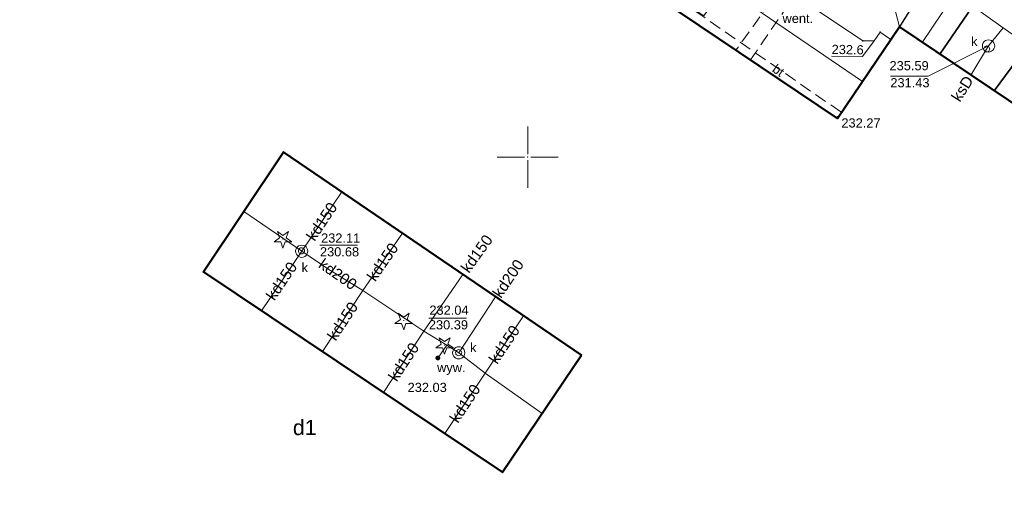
# Model space of a CAD drawing. Header units: metres. Extents: x 6603648 to 6604252, y 5739748 to 5740166.
# Tile 65 of 114: x 6603808 to 6603889, y 5739972 to 5740011. Entities that reach past the tile are written whole.
import ezdxf
from ezdxf.enums import TextEntityAlignment as Align

# ---------------------------------------------------------------- set-up
doc = ezdxf.new("R2010")
doc.units = ezdxf.units.M
doc.header["$PDSIZE"] = 0.75
doc.linetypes.add('ARK_LIN', pattern=[50, 50, 0])
doc.linetypes.add('PRZER2-1', pattern=[1.5, 1, -0.5])
doc.layers.get('0').update_dxf_attribs({"linetype": 'CONTINUOUS'})
for name, color, linetype, lineweight, true_color in [('GESBZO', 7, 'CONTINUOUS', 50, 0x0a0909), ('GESBZO_O', 7, 'CONTINUOUS', 50, 0x0a0909), ('GSLKRW', 7, 'CONTINUOUS', 25, 0x0a0909), ('GSLTTR', 7, 'CONTINUOUS', 35, 0x0a0909), ('GSPPRB', 7, 'CONTINUOUS', 18, 0x0a0909), ('GSPRDI', 7, 'CONTINUOUS', 18, 0x008000), ('GSPWPS', 7, 'CONTINUOUS', 13, 0x0a0909), ('GSPWPS_O', 7, 'CONTINUOUS', 13, 0x0a0909), ('GSSINN', 7, 'CONTINUOUS', 18, 0x0a0909), ('GSSINN_O', 7, 'CONTINUOUS', 18, 0x0a0909), ('GSSZSU', 7, 'CONTINUOUS', 18, 0x0a0909), ('GULENN', 1, 'CONTINUOUS', 18, 0xff0000), ('GULKDP', 7, 'CONTINUOUS', 18, 0x803300), ('GULKDP_O', 7, 'CONTINUOUS', 18, 0x803300), ('GULKSP', 7, 'CONTINUOUS', 18, 0x803300), ('GULKSP_O', 7, 'CONTINUOUS', 18, 0x803300), ('GULWOP', 5, 'CONTINUOUS', 18, 0x0000ff), ('GUPKSD', 7, 'CONTINUOUS', 18, 0x803300), ('GUPKWZ', 7, 'CONTINUOUS', 18, 0x0a0909), ('GUPKWZ_O', 7, 'CONTINUOUS', 18, 0x0a0909), ('GUSIBP', 7, 'CONTINUOUS', 18, 0x0a0909)]:
    doc.layers.add(name, color=color, linetype=linetype, lineweight=lineweight, true_color=true_color)
for name, color, linetype, true_color in [('GUPESH', 1, 'CONTINUOUS', 0xff0000), ('GUPESH_O', 1, 'CONTINUOUS', 0xff0000), ('GUPKSH', 7, 'CONTINUOUS', 0x803300), ('GUPKSH_O', 7, 'CONTINUOUS', 0x803300), ('GUPKWY', 7, 'CONTINUOUS', 0x0a0909), ('GUPKWY_O', 7, 'CONTINUOUS', 0x0a0909)]:
    doc.layers.add(name, color=color, linetype=linetype, true_color=true_color)
doc.layers.add('PKT_ARK', color=7, linetype='ARK_LIN', lineweight=18)
doc.styles.add('Arial', font='arial.ttf')

# ---------------------------------------------------------------- blocks, each defined once
blk = doc.blocks.new('GSPPRB0')
at = {"color": 0, "lineweight": 18}
blk.add_lwpolyline([(-0.007955, 0.0225), (0.007955, 0.0225), (0.0225, 0.007955), (0.0225, -0.007955), (0.007955, -0.0225), (-0.007955, -0.0225), (-0.0225, -0.007955), (-0.0225, 0.007955)], close=True, dxfattribs=at)
blk = doc.blocks.new('GUPESH1')
blk.add_hatch(color=0).paths.add_polyline_path([(0, 0.045), (-0.011647, 0.043467), (-0.0225, 0.038971), (-0.03182, 0.03182), (-0.038971, 0.0225), (-0.043467, 0.011647), (-0.045, 0), (-0.043467, -0.011647), (-0.038971, -0.0225), (-0.03182, -0.03182), (-0.0225, -0.038971), (-0.011647, -0.043467), (0, -0.045), (0.011647, -0.043467), (0.0225, -0.038971), (0.03182, -0.03182), (0.038971, -0.0225), (0.043467, -0.011647), (0.045, 0), (0.043467, 0.011647), (0.038971, 0.0225), (0.03182, 0.03182), (0.0225, 0.038971), (0.011647, 0.043467)])
blk = doc.blocks.new('GUPKWY1')
blk.add_hatch(color=0).paths.add_polyline_path([(0, 0.2), (-0.051764, 0.193185), (-0.1, 0.173205), (-0.141421, 0.141421), (-0.173205, 0.1), (-0.193185, 0.051764), (-0.2, 0), (-0.193185, -0.051764), (-0.173205, -0.1), (-0.141421, -0.141421), (-0.1, -0.173205), (-0.051764, -0.193185), (0, -0.2), (0.051764, -0.193185), (0.1, -0.173205), (0.141421, -0.141421), (0.173205, -0.1), (0.193185, -0.051764), (0.2, 0), (0.193185, 0.051764), (0.173205, 0.1), (0.141421, 0.141421), (0.1, 0.173205), (0.051764, 0.193185)])
blk = doc.blocks.new('GUPKWZ1_1')
at = {"color": 0}
blk.add_lwpolyline([(0.25, 0), (0.241481, -0.064705), (0.216506, -0.125), (0.176777, -0.176777), (0.125, -0.216506), (0.064705, -0.241481), (0, -0.25), (-0.064705, -0.241481), (-0.125, -0.216506), (-0.176777, -0.176777), (-0.216506, -0.125), (-0.241481, -0.064705), (-0.25, 0), (-0.241481, 0.064705), (-0.216506, 0.125), (-0.176777, 0.176777), (-0.125, 0.216506), (-0.064705, 0.241481), (0, 0.25), (0.064705, 0.241481), (0.125, 0.216506), (0.176777, 0.176777), (0.216506, 0.125), (0.241481, 0.064705)], close=True, dxfattribs=at)
blk = doc.blocks.new('GUPKSD1_1')
at = {"color": 0}
blk.add_lwpolyline([(0.5, 0), (0.482963, -0.12941), (0.433013, -0.25), (0.353553, -0.353553), (0.25, -0.433013), (0.12941, -0.482963), (0, -0.5), (-0.12941, -0.482963), (-0.25, -0.433013), (-0.353553, -0.353553), (-0.433013, -0.25), (-0.482963, -0.12941), (-0.5, 0), (-0.482963, 0.12941), (-0.433013, 0.25), (-0.353553, 0.353553), (-0.25, 0.433013), (-0.12941, 0.482963), (0, 0.5), (0.12941, 0.482963), (0.25, 0.433013), (0.353553, 0.353553), (0.433013, 0.25), (0.482963, 0.12941)], close=True, dxfattribs=at)
blk = doc.blocks.new('GSPRDI1')
blk.add_hatch(color=0).paths.add_polyline_path([(-0.045, 0), (-0.042798, -0.013906), (-0.036406, -0.02645), (-0.02645, -0.036406), (-0.013906, -0.042798), (0, -0.045), (0.013906, -0.042798), (0.02645, -0.036406), (0.036406, -0.02645), (0.042798, -0.013906), (0.045, 0), (0.042798, 0.013906), (0.036406, 0.02645), (0.02645, 0.036406), (0.013906, 0.042798), (0, 0.045), (-0.013906, 0.042798), (-0.02645, 0.036406), (-0.036406, 0.02645), (-0.042798, 0.013906)])
at = {"color": 0}
blk.add_lwpolyline([(0.088531, -0.272471), (-0.231778, -0.713338), (-0.231778, -0.168396), (-0.750048, 0), (-0.231778, 0.168396), (-0.231778, 0.713338), (0.088531, 0.272471), (0.606801, 0.440867), (0.286493, 0), (0.606801, -0.440867)], close=True, dxfattribs=at)
blk = doc.blocks.new('GSPWPS1')
blk.add_hatch(color=0).paths.add_polyline_path([(0, 0.045), (-0.011647, 0.043467), (-0.0225, 0.038971), (-0.03182, 0.03182), (-0.038971, 0.0225), (-0.043467, 0.011647), (-0.045, 0), (-0.043467, -0.011647), (-0.038971, -0.0225), (-0.03182, -0.03182), (-0.0225, -0.038971), (-0.011647, -0.043467), (0, -0.045), (0.011647, -0.043467), (0.0225, -0.038971), (0.03182, -0.03182), (0.038971, -0.0225), (0.043467, -0.011647), (0.045, 0), (0.043467, 0.011647), (0.038971, 0.0225), (0.03182, 0.03182), (0.0225, 0.038971), (0.011647, 0.043467)])
blk = doc.blocks.new('GUPKSH1')
blk.add_hatch(color=0).paths.add_polyline_path([(0, 0.045), (-0.011647, 0.043467), (-0.0225, 0.038971), (-0.03182, 0.03182), (-0.038971, 0.0225), (-0.043467, 0.011647), (-0.045, 0), (-0.043467, -0.011647), (-0.038971, -0.0225), (-0.03182, -0.03182), (-0.0225, -0.038971), (-0.011647, -0.043467), (0, -0.045), (0.011647, -0.043467), (0.0225, -0.038971), (0.03182, -0.03182), (0.038971, -0.0225), (0.043467, -0.011647), (0.045, 0), (0.043467, 0.011647), (0.038971, 0.0225), (0.03182, 0.03182), (0.0225, 0.038971), (0.011647, 0.043467)])
blk = doc.blocks.new('ASS_SYM', base_point=(826.5, 303.25))
at = {"layer": 'PKT_ARK'}
for p, q in [((826.5, 303.5), (826.5, 305.75)), ((826.25, 303.25), (824, 303.25)), ((826.5, 303), (826.5, 300.75)), ((826.75, 303.25), (829, 303.25))]:
    blk.add_line(p, q, dxfattribs=at)
blk.add_point((826.5, 303.25), dxfattribs=at)
blk.add_point((826.5, 303.25), dxfattribs=at)

msp = doc.modelspace()

# ---------------------------------------------------------------- linework, layer by layer
at = {"layer": 'GESBZO', "color": 18, "linetype": 'Continuous', "lineweight": 50, "true_color": 0x0a0909}
for points in [[(6603844.91, 5740034.49), (6603839.9, 5740027), (6603875.35, 5740003.17), (6603880.41, 5740010.65), (6603920.5, 5739983.7), (6603873.22, 5739913.17), (6603833.08, 5739940.09), (6603838.08, 5739947.56), (6603802.57, 5739971.43), (6603797.54, 5739963.94), (6603767.37, 5739984.2), (6603814.71, 5740054.71)], [(6603854.39, 5739983.79), (6603830.03, 5740000.41), (6603823.48, 5739990.61), (6603847.94, 5739974.23)]]:
    msp.add_lwpolyline(points, close=True, dxfattribs=at)
at = {"layer": 'GSLKRW', "color": 18, "linetype": 'Continuous', "lineweight": 25, "true_color": 0x0a0909}
msp.add_lwpolyline([(6603869.76, 5740025.336), (6603878, 5740019.95), (6603882.879, 5740016.557, -0.160931), (6603883.343, 5740015.857), (6603883.338, 5740015.576), (6603883.245, 5740015.244), (6603880.404, 5740010.642)], format="xyb", dxfattribs=at)
at = {"layer": 'GSLTTR', "color": 18, "linetype": 'Continuous', "lineweight": 35, "true_color": 0x0a0909}
msp.add_lwpolyline([(6603888.161, 5740005.43), (6603893.639, 5740012.832), (6603896.181, 5740016.715, 0.014032), (6603897.747, 5740019.533, 0.02865), (6603899.396, 5740022.984, -0.004064), (6603900.832, 5740027.314, -0.029842), (6603903.503, 5740034.36), (6603904.811, 5740037.379), (6603905.849, 5740039.611), (6603907.483, 5740043.028)], format="xyb", dxfattribs=at)
msp.add_lwpolyline([(6603883.719, 5740008.415), (6603897.477, 5740028.503)], dxfattribs=at)
at = {"layer": 'GSSINN', "color": 18, "linetype": 'PRZER2-1', "lineweight": 18, "true_color": 0x0a0909}
msp.add_lwpolyline([(6603875.674, 5740003.652), (6603875.348, 5740003.172), (6603860.269, 5740013.309), (6603862.372, 5740016.438), (6603863.34, 5740015.796), (6603865.338, 5740014.415), (6603863.687, 5740011.952)], close=True, dxfattribs=at)
at = {"layer": 'GSSZSU', "color": 18, "linetype": 'Continuous', "lineweight": 18, "true_color": 0x0a0909}
msp.add_lwpolyline([(6603869.76, 5740025.336), (6603878, 5740019.95), (6603880.404, 5740010.642), (6603877.394, 5740006.195), (6603865.338, 5740014.415), (6603863.34, 5740015.796)], close=True, dxfattribs=at)
at = {"layer": 'GULENN', "color": 1, "linetype": 'Continuous', "lineweight": 18, "true_color": 0xff0000}
msp.add_lwpolyline([(6603879.707, 5740009.612), (6603878.835, 5740010.225), (6603878.339, 5740009.505), (6603877.409, 5740009.506), (6603867.574, 5740016.111), (6603864.405, 5740011.556), (6603860.727, 5740013.991)], dxfattribs=at)
at = {"layer": 'GULKDP', "color": 36, "linetype": 'Continuous', "lineweight": 18, "true_color": 0x803300}
for points in [[(6603834.785, 5739997.162), (6603831.516, 5739992.302)], [(6603851.183, 5739979.037), (6603846.517, 5739982.332), (6603844.361, 5739983.994), (6603843.39, 5739984.61), (6603841.507, 5739985.762), (6603836.509, 5739989.083), (6603833.653, 5739990.876), (6603831.516, 5739992.302), (6603826.782, 5739995.552)], [(6603836.509, 5739989.083), (6603839.759, 5739993.77)], [(6603828.222, 5739987.433), (6603831.516, 5739992.302)], [(6603841.507, 5739985.762), (6603844.707, 5739990.394)], [(6603833.214, 5739984.09), (6603836.509, 5739989.083)], [(6603847.359, 5739988.585), (6603844.361, 5739983.994)], [(6603849.656, 5739987.019), (6603846.517, 5739982.332)], [(6603838.208, 5739980.746), (6603841.507, 5739985.762)], [(6603843.39, 5739984.61), (6603842.654, 5739983.57)], [(6603843.226, 5739977.385), (6603846.517, 5739982.332)]]:
    msp.add_lwpolyline(points, dxfattribs=at)
at = {"layer": 'GULKSP', "color": 36, "linetype": 'Continuous', "lineweight": 18, "true_color": 0x803300}
for points in [[(6603975.031, 5740059.873), (6603949.017, 5740019.863), (6603925.818, 5739984.651), (6603917.322, 5739990.531), (6603912.316, 5739994.093), (6603899.365, 5740003.193), (6603888.891, 5740010.562), (6603858.459, 5740032.251), (6603842.116, 5740042.333), (6603837.272, 5740045.441), (6603827.271, 5740052.006), (6603822.993, 5740054.819), (6603803.221, 5740067.921)], [(6603886.254, 5740006.712), (6603887.701, 5740009.093), (6603888.891, 5740010.562)]]:
    msp.add_lwpolyline(points, dxfattribs=at)
at = {"layer": 'GULWOP', "color": 5, "linetype": 'Continuous', "lineweight": 18, "true_color": 0x0000ff}
msp.add_lwpolyline([(6603882.28, 5740009.382), (6603885.604, 5740014.329), (6603884.503, 5740015.129), (6603888.793, 5740021.728)], dxfattribs=at)
at = {"layer": 'GUPESH_O', "color": 1, "linetype": 'Continuous', "lineweight": 13, "true_color": 0xff0000, "flags": 128}
msp.add_lwpolyline([(6603878.339, 5740009.505), (6603877.377, 5740008.228), (6603874.857, 5740008.266)], dxfattribs=at)
at = {"layer": 'GUPKSH_O', "color": 36, "linetype": 'Continuous', "lineweight": 13, "true_color": 0x803300, "flags": 128}
for points in [[(6603887.701, 5740009.093), (6603882.747, 5740006.629), (6603879.667, 5740006.629)], [(6603833.009, 5739992.803), (6603836.089, 5739992.803)], [(6603841.917, 5739986.833), (6603844.997, 5739986.833)]]:
    msp.add_lwpolyline(points, dxfattribs=at)
at = {"layer": 'GUSIBP', "color": 18, "linetype": 'PRZER2-1', "lineweight": 18, "true_color": 0x0a0909}
msp.add_lwpolyline([(6603869.874, 5740012.676), (6603867.041, 5740008.757), (6603868.228, 5740007.959), (6603870.959, 5740011.928)], close=True, dxfattribs=at)

# ---------------------------------------------------------------- block references
at = {"layer": 'GSPPRB', "color": 18, "linetype": 'Continuous', "lineweight": 18, "true_color": 0x0a0909, "rotation": 90}
for p in [(6603880.404, 5740010.642), (6603880.41, 5740010.65), (6603877.409, 5740009.506), (6603878.835, 5740010.225), (6603883.719, 5740008.415), (6603877.394, 5740006.195), (6603888.161, 5740005.43), (6603875.348, 5740003.172), (6603875.35, 5740003.17), (6603875.674, 5740003.652), (6603830.03, 5740000.41), (6603823.48, 5739990.61), (6603854.39, 5739983.79), (6603847.94, 5739974.23)]:
    msp.add_blockref('GSPPRB0', p, dxfattribs=at)
at = {"layer": 'GSPRDI', "color": 96, "linetype": 'Continuous', "lineweight": 18, "true_color": 0x008000, "rotation": 90}
for p in [(6603829.983, 5739993.303), (6603839.859, 5739986.629), (6603843.21, 5739984.626)]:
    msp.add_blockref('GSPRDI1', p, dxfattribs=at)
at = {"layer": 'GSPWPS', "color": 18, "linetype": 'Continuous', "lineweight": 13, "true_color": 0x0a0909, "rotation": 90}
msp.add_blockref('GSPWPS1', (6603875.322, 5740003.31), dxfattribs=at)
at = {"layer": 'GUPESH', "color": 1, "linetype": 'Continuous', "lineweight": 5, "true_color": 0xff0000, "rotation": 90}
for p in [(6603878.339, 5740009.505), (6603879.707, 5740009.612)]:
    msp.add_blockref('GUPESH1', p, dxfattribs=at)
at = {"layer": 'GUPKSD', "color": 36, "linetype": 'Continuous', "lineweight": 18, "true_color": 0x803300, "rotation": 90}
for p in [(6603887.701, 5740009.093), (6603831.516, 5739992.302), (6603844.361, 5739983.994)]:
    msp.add_blockref('GUPKSD1_1', p, dxfattribs=at)
at = {"layer": 'GUPKSH', "color": 36, "linetype": 'Continuous', "lineweight": 5, "true_color": 0x803300, "rotation": 90}
for p in [(6603887.545, 5740008.839), (6603887.701, 5740009.093), (6603831.493, 5739992.333), (6603831.516, 5739992.302), (6603844.353, 5739984.009), (6603844.361, 5739983.994), (6603842.654, 5739983.57)]:
    msp.add_blockref('GUPKSH1', p, dxfattribs=at)
at = {"layer": 'GUPKWY', "color": 18, "linetype": 'Continuous', "lineweight": 5, "true_color": 0x0a0909, "rotation": 317.2645488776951}
msp.add_blockref('GUPKWY1', (6603842.654, 5739983.57), dxfattribs=at)
at = {"layer": 'GUPKWZ', "color": 18, "linetype": 'Continuous', "lineweight": 18, "true_color": 0x0a0909, "rotation": 90}
for p in [(6603887.545, 5740008.839), (6603831.493, 5739992.333), (6603844.353, 5739984.009)]:
    msp.add_blockref('GUPKWZ1_1', p, dxfattribs=at)
at = {"layer": 'PKT_ARK', "linetype": 'Continuous'}
msp.add_blockref('ASS_SYM', (6603850, 5740000), dxfattribs=at)

# ---------------------------------------------------------------- texts
at = {"layer": 'GESBZO_O', "color": 18, "linetype": 'Continuous', "lineweight": 0, "true_color": 0x0a0909, "style": 'Arial'}
msp.add_text('d1', height=1.25, rotation=360, dxfattribs=at).set_placement((6603831.766, 5739977.263), align=Align.CENTER)
at = {"layer": 'GSPWPS_O', "color": 18, "linetype": 'Continuous', "lineweight": 0, "true_color": 0x0a0909, "style": 'Arial'}
msp.add_text('232.27', height=0.75, rotation=360, dxfattribs=at).set_placement((6603875.663, 5740002.42))
at = {"layer": 'GSSINN_O', "color": 18, "linetype": 'Continuous', "lineweight": 0, "true_color": 0x0a0909, "style": 'Arial'}
for s, rotation, p in [('went.', 360, (6603872.098, 5740010.973)), ('bt', 324.62745, (6603870.295, 5740006.789))]:
    msp.add_text(s, height=0.75, rotation=rotation, dxfattribs=at).set_placement(p, align=Align.CENTER)
at = {"layer": 'GULKDP_O', "color": 36, "linetype": 'Continuous', "lineweight": 0, "true_color": 0x803300, "style": 'Arial'}
for s, rotation, p in [('kd150', 56.06765, (6603833.524, 5739994.481)), ('kd150', 54.2128, (6603846.199, 5739991.84)), ('kd150', 55.26809, (6603838.504, 5739991.17)), ('kd200', 325.25049, (6603834.219, 5739990.055)), ('kd150', 55.92544, (6603830.242, 5739989.616)), ('kd200', 55.70887, (6603848.777, 5739989.817)), ('kd150', 56.57249, (6603835.237, 5739986.339)), ('kd150', 56.19045, (6603848.46, 5739984.425)), ('kd150', 56.66584, (6603840.233, 5739983.007)), ('kd150', 56.36906, (6603845.246, 5739979.609))]:
    msp.add_text(s, height=0.9, rotation=rotation, dxfattribs=at).set_placement(p, align=Align.CENTER)
at = {"layer": 'GULKSP_O', "color": 36, "linetype": 'Continuous', "lineweight": 0, "true_color": 0x803300, "style": 'Arial'}
msp.add_text('ksD', height=0.9, rotation=57.55845, dxfattribs=at).set_placement((6603885.933, 5740005.359), align=Align.CENTER)
at = {"layer": 'GUPESH_O', "color": 1, "linetype": 'Continuous', "lineweight": 0, "true_color": 0xff0000, "style": 'Arial'}
msp.add_text('232.6', height=0.75, rotation=359.12534, dxfattribs=at).set_placement((6603874.859, 5740008.439))
at = {"layer": 'GUPKSH_O', "color": 36, "linetype": 'Continuous', "lineweight": 0, "true_color": 0x803300, "style": 'Arial'}
for s, p in [('235.59', (6603879.599, 5740007.103)), ('231.43', (6603879.667, 5740005.707)), ('232.11', (6603833.1, 5739993.008)), ('230.68', (6603833.009, 5739991.881)), ('232.04', (6603841.961, 5739987.107)), ('230.39', (6603841.917, 5739985.91)), ('232.03', (6603840.18, 5739980.791))]:
    msp.add_text(s, height=0.75, rotation=360, dxfattribs=at).set_placement(p)
at = {"layer": 'GUPKWY_O', "color": 18, "linetype": 'Continuous', "lineweight": 0, "true_color": 0x0a0909, "style": 'Arial'}
msp.add_text('wyw.', height=0.75, rotation=360, dxfattribs=at).set_placement((6603844.921, 5739982.415), align=Align.RIGHT)
at = {"layer": 'GUPKWZ_O', "color": 18, "linetype": 'Continuous', "lineweight": 0, "true_color": 0x0a0909, "style": 'Arial'}
for p in [(6603886.795, 5740009.089), (6603832.028, 5739990.593), (6603845.81, 5739984.056)]:
    msp.add_text('k', height=0.75, rotation=360, dxfattribs=at).set_placement(p, align=Align.RIGHT)

doc.saveas('drawing.dxf')
